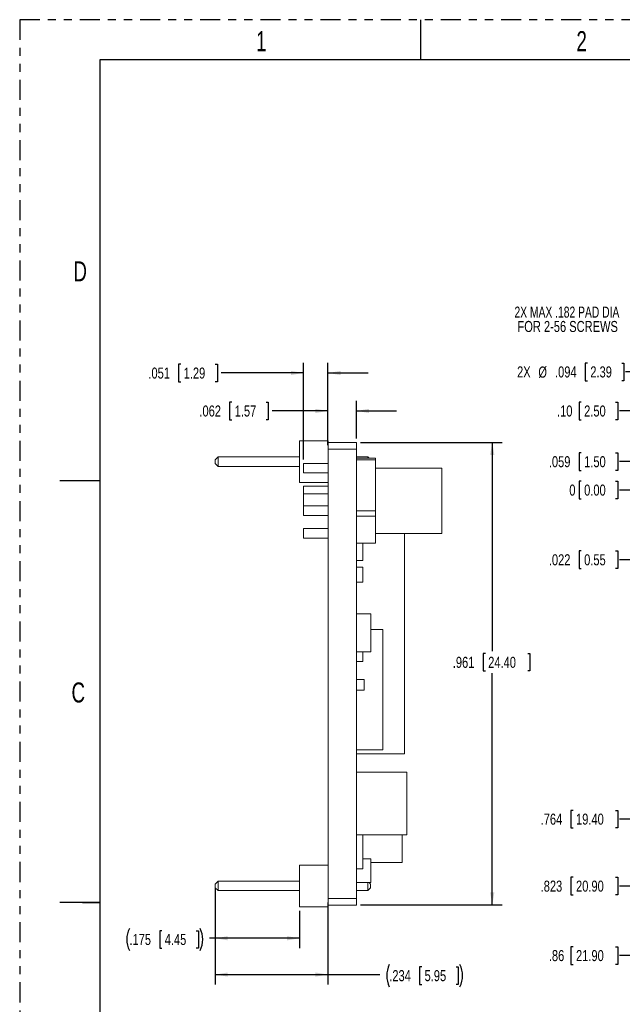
# Model space of a CAD drawing. Header units: inches. Extents: x 0 to 34, y 0 to 22.
# Tile 2 of 8: x 0 to 7.5, y 9.7 to 22. Entities that reach past the tile are written whole.
import ezdxf

# ---------------------------------------------------------------- set-up
doc = ezdxf.new("R2010")
doc.units = ezdxf.units.IN
doc.header["$MEASUREMENT"] = 0
doc.linetypes.add('PHANTOM', pattern=[0.5, 0.25, -0.05, 0.05, -0.05, 0.05, -0.05])
doc.layers.add('P2', color=3, linetype='Continuous')
doc.layers.add('SLD-0', color=7, linetype='Continuous')
doc.styles.add('SLDTEXTSTYLE1', font='TXT', dxfattribs={"width": 0.75})
doc.styles.add('SLDTEXTSTYLE2', font='TXT', dxfattribs={"width": 0.7})
doc.styles.add('SLDTEXTSTYLE3', font='TXT', dxfattribs={"width": 0.697368})
doc.dimstyles.new('SLDDIMSTYLE10', dxfattribs={"dimtxt": 0.137795, "dimasz": 0.156, "dimexe": 0, "dimexo": 0.0625, "dimgap": 0.034449, "dimtad": 0, "dimtih": 1, "dimtoh": 1, "dimdec": 3, "dimlfac": 0.166667, "dimrnd": 1e-09, "dimzin": 12, "dimdsep": 46, "dimtxsty": 'SLDTEXTSTYLE1', "dimsah": 1, "dimcen": 0.09, "dimadec": 0, "dimazin": 3, "dimtfac": 1, "dimtdec": 3, "dimtofl": 0, "dimtmove": 0, "dimatfit": 3, "dimfxl": 1, "dimfrac": 2, "dimtolj": 1, "dimtzin": 12, "dimarcsym": 0})
doc.dimstyles.new('SLDDIMSTYLE2', dxfattribs={"dimtxt": 0.137795, "dimasz": 0.156, "dimexe": 0, "dimexo": 0.0625, "dimgap": 0.034449, "dimtad": 0, "dimtih": 1, "dimtoh": 1, "dimdec": 3, "dimlfac": 0.166667, "dimrnd": 1e-09, "dimzin": 12, "dimdsep": 46, "dimtxsty": 'SLDTEXTSTYLE1', "dimblk1": 'NONE', "dimblk2": 'NONE', "dimsah": 1, "dimcen": 0.09, "dimadec": 0, "dimazin": 3, "dimtfac": 1, "dimtdec": 3, "dimtofl": 0, "dimtmove": 0, "dimatfit": 3, "dimldrblk": 'NONE', "dimfxl": 1, "dimfrac": 2, "dimtolj": 1, "dimtzin": 12, "dimarcsym": 0})
doc.dimstyles.new('SLDDIMSTYLE4', dxfattribs={"dimtxt": 0.137795, "dimasz": 0.156, "dimexe": 0, "dimexo": 0.0625, "dimgap": 0.034449, "dimtad": 0, "dimtih": 1, "dimtoh": 1, "dimlfac": 0.166667, "dimrnd": 1e-09, "dimzin": 12, "dimdsep": 46, "dimtxsty": 'SLDTEXTSTYLE1', "dimblk1": 'NONE', "dimblk2": 'NONE', "dimsah": 1, "dimcen": 0.09, "dimadec": 0, "dimazin": 3, "dimtfac": 1, "dimtdec": 3, "dimtofl": 0, "dimtmove": 0, "dimatfit": 3, "dimldrblk": 'NONE', "dimfxl": 1, "dimfrac": 2, "dimtolj": 1, "dimtzin": 12, "dimarcsym": 0})
doc.dimstyles.new('SLDDIMSTYLE5', dxfattribs={"dimtxt": 0.137795, "dimasz": 0.156, "dimexe": 0, "dimexo": 0.0625, "dimgap": 0.034449, "dimtad": 0, "dimtih": 1, "dimtoh": 1, "dimdec": 0, "dimlfac": 0.166667, "dimrnd": 1e-09, "dimdsep": 46, "dimtxsty": 'SLDTEXTSTYLE1', "dimblk1": 'NONE', "dimblk2": 'NONE', "dimsah": 1, "dimcen": 0.09, "dimadec": 0, "dimazin": 2, "dimtfac": 1, "dimtdec": 0, "dimtofl": 0, "dimtmove": 0, "dimatfit": 3, "dimldrblk": 'NONE', "dimfxl": 1, "dimfrac": 2, "dimtolj": 1, "dimtzin": 12, "dimarcsym": 0})
doc.dimstyles.new('SLDDIMSTYLE6', dxfattribs={"dimtxt": 0.137795, "dimasz": 0.156, "dimexe": 0, "dimexo": 0.0625, "dimgap": 0.034449, "dimtad": 0, "dimtih": 1, "dimtoh": 1, "dimlfac": 0.166667, "dimrnd": 1e-09, "dimzin": 4, "dimdsep": 46, "dimtxsty": 'SLDTEXTSTYLE1', "dimblk1": 'NONE', "dimblk2": 'NONE', "dimsah": 1, "dimcen": 0.09, "dimadec": 0, "dimazin": 1, "dimtfac": 1, "dimtofl": 0, "dimtmove": 0, "dimatfit": 3, "dimldrblk": 'NONE', "dimfxl": 1, "dimfrac": 2, "dimtolj": 1, "dimtzin": 12, "dimarcsym": 0})
doc.dimstyles.new('SLDDIMSTYLE7', dxfattribs={"dimtxt": 0.137795, "dimasz": 0.156, "dimexe": 0, "dimexo": 0.0625, "dimgap": 0.034449, "dimtad": 0, "dimtih": 1, "dimtoh": 1, "dimdec": 3, "dimlfac": 0.166667, "dimrnd": 1e-09, "dimzin": 12, "dimdsep": 46, "dimtxsty": 'SLDTEXTSTYLE1', "dimsah": 1, "dimcen": 0, "dimadec": 0, "dimazin": 3, "dimtfac": 1, "dimtdec": 3, "dimtofl": 0, "dimtmove": 0, "dimatfit": 3, "dimfxl": 1, "dimfrac": 2, "dimtolj": 1, "dimtzin": 12, "dimarcsym": 0})
doc.dimstyles.new('SLDDIMSTYLE9', dxfattribs={"dimtxt": 0.137795, "dimasz": 0.156, "dimexe": 0, "dimexo": 0.0625, "dimgap": 0.034449, "dimtad": 0, "dimtih": 1, "dimtoh": 1, "dimdec": 3, "dimlfac": 0.166667, "dimrnd": 1e-09, "dimzin": 12, "dimdsep": 46, "dimtxsty": 'SLDTEXTSTYLE1', "dimsah": 1, "dimcen": 0.09, "dimadec": 0, "dimazin": 3, "dimtfac": 1, "dimtdec": 3, "dimtmove": 0, "dimatfit": 0, "dimfxl": 1, "dimfrac": 2, "dimtolj": 1, "dimtzin": 12, "dimarcsym": 0})

# ---------------------------------------------------------------- blocks, each defined once
blk = doc.blocks.new('_D_18')
at = {"layer": 'SLD-0'}
for p, q in [((7.001, 16.246), (6.973, 16.246)), ((6.973, 16.246), (6.973, 16.027)), ((7.428, 16.246), (7.456, 16.246)), ((7.456, 16.246), (7.456, 16.027)), ((7.674, 16.137), (7.477, 16.137)), ((7.674, 16.137), (7.87, 16.137)), ((7.87, 16.137), (11.009, 16.137)), ((6.973, 16.027), (7.001, 16.027)), ((7.456, 16.027), (7.428, 16.027))]:
    blk.add_line(p, q, dxfattribs=at)
at = {"layer": 'SLD-0', "attachment_point": 1, "style": 'SLDTEXTSTYLE1'}
for s, insert, char_height in [('0', (6.851, 16.205), 0.138), ('0.00', (7.036, 16.205), 0.1378)]:
    blk.add_mtext(s, dxfattribs=dict(at, insert=insert, char_height=char_height))
blk = doc.blocks.new('_NONE')
blk = doc.blocks.new('_D_19')
at = {"layer": 'SLD-0'}
for p, q in [((7.674, 15.267), (7.87, 16.004)), ((7.87, 16.004), (12.165, 16.004)), ((7.001, 15.377), (6.973, 15.377)), ((6.973, 15.377), (6.973, 15.158)), ((7.428, 15.377), (7.456, 15.377)), ((7.456, 15.377), (7.456, 15.158)), ((7.674, 15.267), (7.477, 15.267)), ((6.973, 15.158), (7.001, 15.158)), ((7.456, 15.158), (7.428, 15.158))]:
    blk.add_line(p, q, dxfattribs=at)
at = {"layer": 'SLD-0', "char_height": 0.1378, "attachment_point": 1, "style": 'SLDTEXTSTYLE1'}
for s, insert in [('.022', (6.596, 15.336)), ('0.55', (7.036, 15.336))]:
    blk.add_mtext(s, dxfattribs=dict(at, insert=insert))
blk = doc.blocks.new('_D_20')
at = {"layer": 'SLD-0'}
for p, q in [((6.9, 12.144), (6.872, 12.144)), ((6.872, 12.144), (6.872, 11.925)), ((7.428, 12.144), (7.456, 12.144)), ((7.456, 12.144), (7.456, 11.925)), ((7.674, 12.035), (7.477, 12.035)), ((7.674, 12.035), (7.87, 11.554)), ((6.872, 11.925), (6.9, 11.925)), ((7.456, 11.925), (7.428, 11.925)), ((7.87, 11.554), (19.041, 11.554))]:
    blk.add_line(p, q, dxfattribs=at)
at = {"layer": 'SLD-0', "char_height": 0.1378, "attachment_point": 1, "style": 'SLDTEXTSTYLE1'}
for s, insert in [('.764', (6.494, 12.103)), ('19.40', (6.935, 12.103))]:
    blk.add_mtext(s, dxfattribs=dict(at, insert=insert))
blk = doc.blocks.new('_D_21')
at = {"layer": 'SLD-0'}
for p, q in [((6.9, 11.309), (6.872, 11.309)), ((6.872, 11.309), (6.872, 11.09)), ((7.428, 11.309), (7.456, 11.309)), ((7.456, 11.309), (7.456, 11.09)), ((12.427, 11.2), (7.477, 11.2)), ((6.872, 11.09), (6.9, 11.09)), ((7.456, 11.09), (7.428, 11.09))]:
    blk.add_line(p, q, dxfattribs=at)
at = {"layer": 'SLD-0', "char_height": 0.1378, "attachment_point": 1, "style": 'SLDTEXTSTYLE1'}
for s, insert in [('.823', (6.494, 11.268)), ('20.90', (6.935, 11.268))]:
    blk.add_mtext(s, dxfattribs=dict(at, insert=insert))
blk = doc.blocks.new('_D_22')
at = {"layer": 'SLD-0'}
for p, q in [((7.674, 10.334), (7.87, 10.964)), ((7.87, 10.964), (10.419, 10.964)), ((6.9, 10.443), (6.872, 10.443)), ((6.872, 10.443), (6.872, 10.224)), ((7.428, 10.443), (7.456, 10.443)), ((7.456, 10.443), (7.456, 10.224)), ((7.674, 10.334), (7.477, 10.334)), ((6.872, 10.224), (6.9, 10.224)), ((7.456, 10.224), (7.428, 10.224))]:
    blk.add_line(p, q, dxfattribs=at)
at = {"layer": 'SLD-0', "char_height": 0.1378, "attachment_point": 1, "style": 'SLDTEXTSTYLE1'}
for s, insert in [('.86', (6.596, 10.402)), ('21.90', (6.935, 10.402))]:
    blk.add_mtext(s, dxfattribs=dict(at, insert=insert))
blk = doc.blocks.new('_D_23')
at = {"layer": 'SLD-0'}
for p, q in [((7.001, 16.6), (6.973, 16.6)), ((6.973, 16.6), (6.973, 16.382)), ((7.428, 16.6), (7.456, 16.6)), ((7.456, 16.6), (7.456, 16.382)), ((12.427, 16.491), (7.477, 16.491)), ((6.973, 16.382), (7.001, 16.382)), ((7.456, 16.382), (7.428, 16.382))]:
    blk.add_line(p, q, dxfattribs=at)
at = {"layer": 'SLD-0', "char_height": 0.1378, "attachment_point": 1, "style": 'SLDTEXTSTYLE1'}
for s, insert in [('.059', (6.596, 16.559)), ('1.50', (7.036, 16.559))]:
    blk.add_mtext(s, dxfattribs=dict(at, insert=insert))
blk = doc.blocks.new('_D_24')
at = {"layer": 'SLD-0'}
for p, q in [((7.001, 17.233), (6.973, 17.233)), ((6.973, 17.233), (6.973, 17.014)), ((7.428, 17.233), (7.456, 17.233)), ((7.456, 17.233), (7.456, 17.014)), ((7.674, 17.123), (7.477, 17.123)), ((7.674, 17.123), (7.87, 16.73)), ((6.973, 17.014), (7.001, 17.014)), ((7.456, 17.014), (7.428, 17.014)), ((7.87, 16.73), (10.419, 16.73))]:
    blk.add_line(p, q, dxfattribs=at)
at = {"layer": 'SLD-0', "char_height": 0.1378, "attachment_point": 1, "style": 'SLDTEXTSTYLE1'}
for s, insert in [('.10', (6.698, 17.191)), ('2.50', (7.036, 17.191))]:
    blk.add_mtext(s, dxfattribs=dict(at, insert=insert))
blk = doc.blocks.new('_D_25')
at = {"layer": 'SLD-0'}
for p, q in [((7.078, 17.719), (7.05, 17.719)), ((7.05, 17.719), (7.05, 17.5)), ((7.504, 17.719), (7.532, 17.719)), ((7.532, 17.719), (7.532, 17.5)), ((7.803, 17.61), (7.553, 17.61)), ((10.803, 16.253), (7.803, 17.61)), ((7.05, 17.5), (7.078, 17.5)), ((7.532, 17.5), (7.504, 17.5))]:
    blk.add_line(p, q, dxfattribs=at)
blk.add_solid([(10.803, 16.253), (10.671, 16.341), (10.65, 16.294)], dxfattribs=at)
at = {"layer": 'SLD-0', "char_height": 0.1378, "attachment_point": 1, "style": 'SLDTEXTSTYLE1'}
for s, insert in [('2X', (6.2, 17.678)), ('%%c', (6.465, 17.676)), ('.094', (6.673, 17.678)), ('2.39', (7.113, 17.678))]:
    blk.add_mtext(s, dxfattribs=dict(at, insert=insert))
blk = doc.blocks.new('SW_NOTE_6')
at = {"layer": 'SLD-0', "color": 0, "char_height": 0.1378, "attachment_point": 3}
for s, insert, style in [('2X MAX .182 PAD DIA', (-0.075, 0.107), 'SLDTEXTSTYLE3'), ('FOR 2-56 SCREWS', (-0.093, -0.072), 'SLDTEXTSTYLE1')]:
    blk.add_mtext(s, dxfattribs=dict(at, insert=insert, style=style))
blk = doc.blocks.new('_D_26')
at = {"layer": 'SLD-0'}
for p, q in [((2.645, 17.233), (2.617, 17.233)), ((2.617, 17.233), (2.617, 17.014)), ((3.071, 17.233), (3.099, 17.233)), ((3.099, 17.233), (3.099, 17.014)), ((3.843, 16.78), (3.843, 17.248)), ((4.198, 16.78), (4.198, 17.248)), ((3.843, 17.123), (3.148, 17.123)), ((4.198, 17.123), (4.698, 17.123)), ((2.617, 17.014), (2.645, 17.014)), ((3.099, 17.014), (3.071, 17.014))]:
    blk.add_line(p, q, dxfattribs=at)
for points in [[(3.843, 17.123), (3.687, 17.149), (3.687, 17.097)], [(4.198, 17.123), (4.354, 17.097), (4.354, 17.149)]]:
    blk.add_solid(points, dxfattribs=at)
at = {"layer": 'SLD-0', "char_height": 0.1378, "attachment_point": 1, "style": 'SLDTEXTSTYLE1'}
for s, insert in [('.062', (2.24, 17.191)), ('1.57', (2.68, 17.191))]:
    blk.add_mtext(s, dxfattribs=dict(at, insert=insert))
blk = doc.blocks.new('_D_27')
at = {"layer": 'SLD-0'}
for p, q in [((2.438, 11.176), (2.438, 9.972)), ((3.843, 10.996), (3.843, 9.972)), ((5.012, 10.193), (4.984, 10.193)), ((4.984, 10.193), (4.984, 9.974)), ((5.439, 10.193), (5.467, 10.193)), ((5.467, 10.193), (5.467, 9.974)), ((2.438, 10.097), (3.843, 10.097)), ((3.843, 10.097), (4.491, 10.097)), ((4.984, 9.974), (5.012, 9.974)), ((5.467, 9.974), (5.439, 9.974))]:
    blk.add_line(p, q, dxfattribs=at)
for centre, start, end in [((4.882, 10.083), 153.4349, 206.5651), ((5.213, 10.083), 333.4349, 26.5651)]:
    blk.add_arc(centre, 0.307, start, end, dxfattribs=at)
for points in [[(2.438, 10.097), (2.594, 10.071), (2.594, 10.123)], [(3.843, 10.097), (3.687, 10.123), (3.687, 10.071)]]:
    blk.add_solid(points, dxfattribs=at)
at = {"layer": 'SLD-0', "char_height": 0.1378, "attachment_point": 1, "style": 'SLDTEXTSTYLE1'}
for s, insert in [('.234', (4.607, 10.152)), ('5.95', (5.047, 10.152))]:
    blk.add_mtext(s, dxfattribs=dict(at, insert=insert))
blk = doc.blocks.new('_D_28')
at = {"layer": 'SLD-0'}
for p, q in [((2.438, 11.176), (2.438, 10.424)), ((3.489, 10.892), (3.489, 10.424)), ((1.773, 10.644), (1.745, 10.644)), ((1.745, 10.644), (1.745, 10.425)), ((2.199, 10.644), (2.227, 10.644)), ((2.227, 10.644), (2.227, 10.425)), ((2.438, 10.549), (2.365, 10.549)), ((3.489, 10.549), (2.438, 10.549)), ((1.745, 10.425), (1.773, 10.425)), ((2.227, 10.425), (2.199, 10.425))]:
    blk.add_line(p, q, dxfattribs=at)
for centre, start, end in [((1.642, 10.535), 153.4349, 206.5651), ((1.974, 10.535), 333.4349, 26.5651)]:
    blk.add_arc(centre, 0.307, start, end, dxfattribs=at)
for points in [[(2.438, 10.549), (2.594, 10.523), (2.594, 10.575)], [(3.489, 10.549), (3.333, 10.575), (3.333, 10.523)]]:
    blk.add_solid(points, dxfattribs=at)
at = {"layer": 'SLD-0', "char_height": 0.1378, "attachment_point": 1, "style": 'SLDTEXTSTYLE1'}
for s, insert in [('.175', (1.368, 10.603)), ('4.45', (1.808, 10.603))]:
    blk.add_mtext(s, dxfattribs=dict(at, insert=insert))
blk = doc.blocks.new('_D_29')
at = {"layer": 'SLD-0'}
for p, q in [((2.009, 17.705), (1.981, 17.705)), ((1.981, 17.705), (1.981, 17.486)), ((2.436, 17.705), (2.464, 17.705)), ((2.464, 17.705), (2.464, 17.486)), ((3.538, 16.518), (3.538, 17.721)), ((3.843, 16.697), (3.843, 17.721)), ((3.538, 17.596), (2.512, 17.596)), ((3.843, 17.596), (4.343, 17.596)), ((1.981, 17.486), (2.009, 17.486)), ((2.464, 17.486), (2.436, 17.486))]:
    blk.add_line(p, q, dxfattribs=at)
for points in [[(3.538, 17.596), (3.382, 17.622), (3.382, 17.57)], [(3.843, 17.596), (3.999, 17.57), (3.999, 17.622)]]:
    blk.add_solid(points, dxfattribs=at)
at = {"layer": 'SLD-0', "char_height": 0.1378, "attachment_point": 1, "style": 'SLDTEXTSTYLE1'}
for s, insert in [('.051', (1.604, 17.664)), ('1.29', (2.044, 17.664))]:
    blk.add_mtext(s, dxfattribs=dict(at, insert=insert))
blk = doc.blocks.new('_D_30')
at = {"layer": 'SLD-0'}
for p, q in [((4.248, 16.73), (6.016, 16.73)), ((5.891, 16.73), (5.891, 14.127)), ((5.805, 14.099), (5.777, 14.099)), ((5.777, 14.099), (5.777, 13.881)), ((6.333, 14.099), (6.361, 14.099)), ((6.361, 14.099), (6.361, 13.881)), ((5.777, 13.881), (5.805, 13.881)), ((6.361, 13.881), (6.333, 13.881)), ((5.891, 10.964), (5.891, 13.853)), ((4.248, 10.964), (6.016, 10.964))]:
    blk.add_line(p, q, dxfattribs=at)
for points in [[(5.891, 16.73), (5.865, 16.574), (5.917, 16.574)], [(5.891, 10.964), (5.917, 11.12), (5.865, 11.12)]]:
    blk.add_solid(points, dxfattribs=at)
at = {"layer": 'SLD-0', "char_height": 0.1378, "attachment_point": 1, "style": 'SLDTEXTSTYLE1'}
for s, insert in [('.961', (5.399, 14.058)), ('24.40', (5.84, 14.058))]:
    blk.add_mtext(s, dxfattribs=dict(at, insert=insert))

msp = doc.modelspace()

# ---------------------------------------------------------------- linework, layer by layer
at = {"color": 7, "linetype": 'Continuous', "lineweight": 15}
for p, q in [((3.8434, 16.7508), (3.4891, 16.7508)), ((3.4891, 16.2311), (3.4891, 16.7508)), ((3.8434, 16.7295), (3.8434, 16.7508)), ((4.1978, 16.7295), (3.8434, 16.7295)), ((3.8434, 16.6468), (3.8434, 16.7295)), ((4.1978, 16.6468), (4.1978, 16.7295)), ((3.8434, 16.6468), (4.1978, 16.6468)), ((3.8434, 16.6468), (3.8434, 11.0462)), ((4.1978, 16.6468), (4.1978, 11.0462)), ((2.4733, 16.55), (2.4379, 16.5146)), ((2.4379, 16.4673), (2.4379, 16.5146)), ((2.4733, 16.4319), (2.4379, 16.4673)), ((2.4733, 16.55), (2.4733, 16.4319)), ((3.4891, 16.55), (2.4733, 16.55)), ((3.8434, 16.4683), (3.5378, 16.4683)), ((3.5378, 16.3502), (3.5378, 16.4683)), ((4.3395, 16.55), (4.1978, 16.55)), ((4.1978, 16.5324), (4.434, 16.5324)), ((4.1978, 16.5129), (4.434, 16.5129)), ((4.3395, 16.5324), (4.3395, 16.55)), ((4.3395, 16.55), (4.3571, 16.5324)), ((4.434, 16.5129), (4.434, 16.5324)), ((4.434, 16.1948), (4.434, 16.5129)), ((3.4891, 16.4319), (2.4733, 16.4319)), ((3.5378, 16.3502), (3.8434, 16.3502)), ((5.2607, 16.411), (4.434, 16.411)), ((5.2607, 16.411), (5.2607, 16.1948)), ((3.8434, 16.2311), (3.4891, 16.2311)), ((3.8434, 16.1866), (3.5378, 16.1866)), ((3.5378, 16.0875), (3.5378, 16.1866)), ((3.8434, 16.0875), (3.5378, 16.0875)), ((3.5378, 15.9385), (3.5378, 16.0875)), ((4.434, 15.8767), (4.434, 16.1948)), ((5.2607, 16.1948), (5.2607, 15.596)), ((3.8434, 15.9385), (3.5378, 15.9385)), ((3.5378, 15.8204), (3.5378, 15.9385)), ((4.1978, 15.8767), (4.434, 15.8767)), ((4.434, 15.8129), (4.434, 15.8767)), ((3.5378, 15.8204), (3.8434, 15.8204)), ((4.1978, 15.8129), (4.434, 15.8129)), ((4.434, 15.6437), (4.434, 15.8129)), ((3.8434, 15.6568), (3.5378, 15.6568)), ((3.5378, 15.5387), (3.5378, 15.6568)), ((4.434, 15.4746), (4.434, 15.6437)), ((4.434, 15.596), (5.2607, 15.596)), ((4.7978, 15.596), (4.7978, 12.8491)), ((3.5378, 15.5387), (3.8434, 15.5387)), ((4.1978, 15.4746), (4.434, 15.4746)), ((4.2758, 15.4746), (4.2758, 15.2587)), ((4.2758, 15.2587), (4.1978, 15.2587)), ((4.2758, 15.1756), (4.1978, 15.1756)), ((4.2758, 15.1756), (4.2758, 14.9866)), ((4.2758, 14.9866), (4.1978, 14.9866)), ((4.3778, 14.5935), (4.1978, 14.5935)), ((4.3778, 14.5935), (4.3778, 14.1211)), ((4.5285, 14.3963), (4.3778, 14.3963)), ((4.5285, 12.8963), (4.5285, 14.3963)), ((4.3778, 14.1211), (4.1978, 14.1211)), ((4.2758, 14.1211), (4.2758, 13.9985)), ((4.2758, 13.9985), (4.1978, 13.9985)), ((4.2922, 13.7731), (4.1978, 13.7731)), ((4.2922, 13.7731), (4.2922, 13.6411)), ((4.2922, 13.6411), (4.1978, 13.6411)), ((4.5285, 12.8971), (4.1978, 12.8971)), ((4.1978, 12.8963), (4.5285, 12.8963)), ((4.7978, 12.8491), (4.1978, 12.8491)), ((4.8278, 12.6199), (4.1978, 12.6199)), ((4.8278, 12.6199), (4.8278, 11.8399)), ((4.2758, 11.8399), (4.1978, 11.8399)), ((4.8278, 11.8399), (4.2758, 11.8399)), ((4.2758, 11.8399), (4.2758, 11.4147)), ((4.7678, 11.8399), (4.7678, 11.495)), ((4.3778, 11.5411), (4.2758, 11.5411)), ((4.3778, 11.5411), (4.3778, 11.2458)), ((3.8434, 11.4619), (3.4891, 11.4619)), ((3.4891, 10.9423), (3.4891, 11.4619)), ((4.7678, 11.495), (4.3778, 11.495)), ((4.2758, 11.4147), (4.1978, 11.4147)), ((2.4733, 11.2612), (2.4379, 11.2257)), ((2.4379, 11.1785), (2.4379, 11.2257)), ((2.4733, 11.143), (2.4379, 11.1785)), ((2.4733, 11.2612), (2.4733, 11.143)), ((3.4891, 11.2612), (2.4733, 11.2612)), ((4.3778, 11.2458), (4.1978, 11.2458)), ((4.3395, 11.143), (4.3395, 11.2458)), ((4.3395, 11.143), (4.3749, 11.1785)), ((4.3548, 11.2458), (4.3749, 11.2257)), ((4.3749, 11.2257), (4.3749, 11.1785)), ((3.4891, 11.143), (2.4733, 11.143)), ((4.3395, 11.143), (4.1978, 11.143)), ((3.8434, 10.9423), (3.4891, 10.9423)), ((4.1978, 11.0462), (3.8434, 11.0462)), ((3.8434, 10.9635), (3.8434, 11.0462)), ((3.8434, 10.9423), (3.8434, 10.9635)), ((3.8434, 10.9635), (4.1978, 10.9635)), ((4.1978, 10.9635), (4.1978, 11.0462))]:
    msp.add_line(p, q, dxfattribs=at)
at = {"layer": 'P2', "color": 4, "linetype": 'PHANTOM'}
for p, q in [((0, 22), (0, 0)), ((34, 22), (0, 22))]:
    msp.add_line(p, q, dxfattribs=at)
at = {"layer": 'P2', "color": 3, "linetype": 'Continuous'}
for p, q in [((5, 21.5001), (5, 22.0001)), ((1, 16.2497), (0.5, 16.2497)), ((1, 10.9972), (0.5, 10.9972))]:
    msp.add_line(p, q, dxfattribs=at)
at = {"layer": 'P2', "color": 6, "linetype": 'Continuous'}
for p, q in [((33, 21.5001), (1, 21.4995)), ((1, 21.4995), (1, 0.5))]:
    msp.add_line(p, q, dxfattribs=at)
at = {"layer": 'P2', "color": 3}
msp.add_line((0.7812, 10.9972), (1, 10.9972), dxfattribs=at)

# ---------------------------------------------------------------- block references
at = {"layer": 'SLD-0'}
msp.add_blockref('SW_NOTE_6', (7.5497, 18.3166), dxfattribs=at)

# ---------------------------------------------------------------- texts
at = {"layer": 'P2', "color": 3, "char_height": 0.25, "attachment_point": 2, "style": 'SLDTEXTSTYLE2'}
for s, insert in [('1', (3.0117, 21.8573)), ('2', (7.005, 21.8573)), ('D', (0.7538, 18.9881)), ('C', (0.7301, 13.7382))]:
    msp.add_mtext(s, dxfattribs=dict(at, insert=insert))

# ---------------------------------------------------------------- dimensions: what is measured, and where the dimension line sits
at = {"layer": 'SLD-0'}
for base, p1, p2, picture, middle in [((3.8434, 17.5957), (3.5378, 16.4683), (3.8434, 16.6468), '_D_29', (2.0442, 17.5957)), ((3.8434, 17.1232), (4.1978, 16.7295), (3.8434, 16.7295), '_D_26', (2.68, 17.1232))]:
    dim = msp.add_linear_dim(base=base, p1=p1, p2=p2, dimstyle='SLDDIMSTYLE9', dxfattribs=at)
    dim.commit()
    dim.dimension.update_dxf_attribs({"geometry": picture, "text_midpoint": middle, "dimtype": 160})
dim = msp.add_diameter_dim_2p(p1=(11.3164, 16.0205), p2=(10.8025, 16.2529), text='2X <>', dimstyle='SLDDIMSTYLE7', dxfattribs=at)
dim.commit()
dim.dimension.update_dxf_attribs({"geometry": '_D_25', "text_midpoint": (6.8768, 17.6097), "dimtype": 163})
for feature_location, offset, origin, dimstyle, picture, middle in [((10.4689, 16.7295, 0.0236), (-2.9921, 0.3937), (11.0594, 16.1367, 0.0236), 'SLDDIMSTYLE6', '_D_24', (7.0873, 17.1232)), ((12.4768, 16.4911, 0.0236), (-5, 0), (11.0594, 16.1367, 0.0236), 'SLDDIMSTYLE2', '_D_23', (7.0364, 16.4911)), ((11.0594383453, 16.1367140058, 0.0236220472), (-3.5827059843, 0), (11.0594383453, 16.1367140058, 0.0236220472), 'SLDDIMSTYLE5', '_D_18', (7.1636787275, 16.1367140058)), ((19.0909, 11.5541, 0.0236), (-11.6142, 0.4806), (11.0594, 16.1367, 0.0236), 'SLDDIMSTYLE2', '_D_20', (6.9855, 12.0347)), ((12.4768, 11.1997, 0.0236), (-5, 0), (11.0594, 16.1367, 0.0236), 'SLDDIMSTYLE2', '_D_21', (6.9855, 11.1997)), ((12.2149, 16.0035, 0.0236), (-4.7381, -0.7363), (11.0594, 16.1367, 0.0236), 'SLDDIMSTYLE2', '_D_19', (7.0364, 15.2672)), ((10.4689, 10.9635, 0.0236), (-2.9921, -0.6299), (11.0594, 16.1367, 0.0236), 'SLDDIMSTYLE4', '_D_22', (7.0364, 10.3336))]:
    dim = msp.add_ordinate_dim(feature_location=feature_location, offset=offset, dtype=0, origin=origin, dimstyle=dimstyle, dxfattribs=at)
    dim.commit()
    dim.dimension.update_dxf_attribs({"geometry": picture, "text_midpoint": middle})
dim = msp.add_linear_dim(base=(5.8907, 10.9635), p1=(4.1978, 16.7295), p2=(4.1978, 10.9635), angle=90, dimstyle='SLDDIMSTYLE10', dxfattribs=at)
dim.commit()
dim.dimension.update_dxf_attribs({"geometry": '_D_30', "text_midpoint": (5.8907, 13.9899), "dimtype": 160})
for base, p1, picture, middle in [((2.4379, 10.5486), (3.4891, 10.9423), '_D_28', (1.808, 10.5486)), ((2.4379, 10.0974), (3.8434, 11.0462), '_D_27', (5.0474, 10.0974))]:
    dim = msp.add_linear_dim(base=base, p1=p1, p2=(2.4379, 11.2257), text='(<>)', dimstyle='SLDDIMSTYLE10', dxfattribs=at)
    dim.commit()
    dim.dimension.update_dxf_attribs({"geometry": picture, "text_midpoint": middle, "dimtype": 160})

doc.saveas('drawing.dxf')
